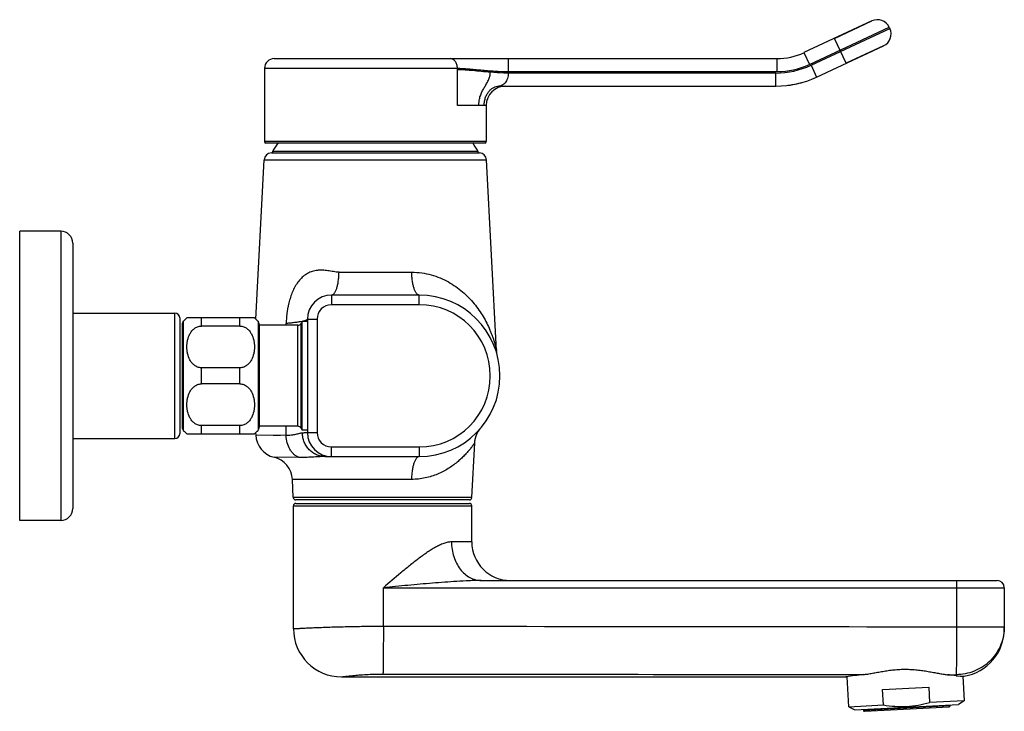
# Model space of a CAD drawing. Header units: millimetres. Extents: x 27 to 538, y 17 to 384.
# Tile 6 of 6: x 333 to 538, y 240 to 384. Entities that reach past the tile are written whole.
import ezdxf

# ---------------------------------------------------------------- set-up
doc = ezdxf.new("R2010")
doc.units = ezdxf.units.MM
doc.header["$LTSCALE"] = 32.67
doc.layers.get('0').update_dxf_attribs({"linetype": 'CONTINUOUS'})

msp = doc.modelspace()

# ---------------------------------------------------------------- linework, layer by layer
at = {"color": 7, "linetype": 'CONTINUOUS'}
for p, q in [((510.14, 383.68), (496.05, 377.11)), ((502.42, 380.08), (510.17, 383.69)), ((510.16, 383.69), (510.14, 383.68)), ((513.76, 382.39), (513.88, 382.12)), ((498.68, 372.05), (512.58, 378.53)), ((512.55, 378.52), (504.83, 374.92)), ((512.57, 378.53), (512.55, 378.52)), ((384.14, 373.87), (384.14, 358.67)), ((386.14, 375.87), (490.47, 375.87)), ((432.75, 370.17), (490.23, 370.17)), ((430.14, 366.17), (430.14, 358.67)), ((429.84, 358.37), (384.44, 358.37)), ((385.56, 356.32), (428.71, 356.32)), ((382.33, 321.84), (384.06, 354.9)), ((432.29, 315.32), (430.21, 354.9)), ((333.34, 280.07), (333.34, 340.07)), ((341.84, 340.07), (333.34, 340.07)), ((344.34, 337.57), (344.34, 282.57)), ((416.24, 326.82), (398.04, 326.82)), ((344.34, 323.07), (365.54, 323.07)), ((366.54, 322.07), (366.54, 298.07)), ((382.04, 322.07), (368.04, 322.07)), ((391.98, 321.32), (391.77, 320.95)), ((391.98, 298.82), (391.98, 321.32)), ((393.04, 321.32), (391.98, 321.32)), ((393.04, 321.82), (393.04, 298.32)), ((367.04, 320.72), (367.04, 299.43)), ((379.04, 320.4), (371.04, 320.4)), ((383.04, 320.72), (383.04, 299.43)), ((391.07, 320.55), (383.04, 320.55)), ((379.04, 311.74), (371.04, 311.74)), ((379.04, 308.4), (371.04, 308.4)), ((379.04, 299.74), (371.04, 299.74)), ((391.07, 299.6), (383.04, 299.6)), ((391.98, 298.82), (391.77, 299.2)), ((393.04, 298.82), (391.98, 298.82)), ((428.86, 299.06), (428.88, 299.09)), ((428.88, 299.09), (428.9, 299.11)), ((428.9, 299.11), (428.92, 299.13)), ((428.92, 299.13), (428.93, 299.15)), ((428.93, 299.15), (428.94, 299.15)), ((344.34, 297.07), (365.54, 297.07)), ((368.04, 298.07), (382.04, 298.07)), ((382.28, 298.27), (382.31, 297.77)), ((396.69, 293.32), (416.24, 293.32)), ((390.11, 284.8), (389.91, 288.59)), ((426.66, 284.32), (390.61, 284.32)), ((390.14, 257.62), (390.14, 283.12)), ((390.64, 283.62), (426.64, 283.62)), ((427.14, 275.62), (427.14, 283.12)), ((341.84, 280.07), (333.34, 280.07)), ((429.11, 267.62), (536.14, 267.62)), ((537.64, 266.12), (537.64, 257.62)), ((400.14, 247.62), (504.79, 247.62)), ((505.36, 241.44), (505.04, 247.66)), ((529.06, 247.77), (529.33, 242.69)), ((512.39, 244.99), (521.97, 245.49)), ((521.97, 245.49), (522.14, 242.32)), ((512.56, 241.81), (512.39, 244.99)), ((505.36, 241.44), (512.56, 241.81)), ((505.36, 241.44), (506.65, 240.78)), ((506.65, 240.78), (528.12, 241.91)), ((508.62, 240.48), (526.19, 241.41)), ((529.33, 242.69), (522.14, 242.32)), ((526.38, 241.62), (526.37, 241.82)), ((529.33, 242.69), (528.12, 241.91)), ((508.4, 240.87), (508.41, 240.67))]:
    msp.add_line(p, q, dxfattribs=at)
at = {"color": 9, "linetype": 'CONTINUOUS'}
for p, q in [((497.19, 374.66), (513.76, 382.39)), ((497.54, 374.5), (513.88, 382.12)), ((504.83, 374.92), (502.42, 380.08)), ((496.05, 377.11), (497.19, 374.66)), ((384.14, 373.87), (424.16, 373.87)), ((424.16, 373.57), (424.16, 373.87)), ((434.75, 373.17), (434.75, 375.87)), ((490.47, 375.87), (490.47, 373.17)), ((497.54, 374.5), (498.68, 372.05)), ((424.16, 366.17), (424.16, 373.57)), ((490.23, 372.87), (434.71, 372.87)), ((434.75, 373.17), (490.47, 373.17)), ((490.23, 370.17), (490.23, 372.87)), ((430.14, 366.17), (424.16, 366.17)), ((430.14, 358.67), (384.14, 358.67)), ((428.46, 356.63), (385.81, 356.63)), ((384.06, 354.9), (430.21, 354.9)), ((341.84, 340.07), (341.84, 280.07)), ((399.59, 331.56), (414.68, 331.56)), ((398.04, 326.82), (398.04, 324.82)), ((416.24, 324.82), (416.24, 326.82)), ((365.54, 297.07), (365.54, 323.07)), ((416.24, 324.82), (398.04, 324.82)), ((367.29, 321.38), (367.29, 298.77)), ((371.04, 320.4), (371.04, 322.07)), ((379.04, 320.4), (379.04, 322.07)), ((382.79, 321.38), (382.79, 298.77)), ((388.62, 320.55), (388.63, 320.92)), ((391.77, 299.2), (391.77, 320.95)), ((393.04, 321.82), (395.04, 321.82)), ((395.04, 321.82), (395.04, 298.32)), ((391.07, 299.6), (391.07, 320.55)), ((371.04, 308.4), (371.04, 311.74)), ((379.04, 308.4), (379.04, 311.74)), ((371.04, 298.07), (371.04, 299.74)), ((379.04, 298.07), (379.04, 299.74)), ((388.64, 297.68), (388.61, 299.6)), ((393.04, 298.32), (395.04, 298.32)), ((388.64, 297.68), (382.31, 297.77)), ((385.95, 297.72), (382.31, 297.77)), ((387.48, 297.7), (385.95, 297.72)), ((398.04, 293.32), (398.04, 295.32)), ((398.04, 295.32), (416.24, 295.32)), ((416.24, 295.32), (416.24, 293.32)), ((391.29, 293.13), (386.11, 293.18)), ((414.64, 288.59), (389.91, 288.59)), ((427.16, 284.8), (390.11, 284.8)), ((390.14, 283.12), (427.14, 283.12)), ((427.14, 275.62), (422.93, 275.62)), ((408.8, 266.12), (537.64, 266.12)), ((408.8, 258.14), (408.8, 266.12)), ((527.72, 266.12), (527.72, 258.02)), ((527.72, 258.02), (537.64, 258.02)), ((537.63, 257.62), (537.63, 257.61)), ((537.63, 257.62), (537.63, 257.61)), ((525.82, 248.08), (527.64, 248.08)), ((527.64, 248.08), (527.64, 247.86)), ((526.38, 241.62), (508.41, 240.67))]:
    msp.add_line(p, q, dxfattribs=at)
at = {"color": 7, "linetype": 'CONTINUOUS'}
for points in [[(432.44, 314.31), (432.4, 314.49), (432.36, 314.66), (432.33, 314.84), (432.31, 315.01), (432.29, 315.19), (432.29, 315.32)], [(427.16, 284.8), (427.76, 296.2), (427.76, 296.27), (427.77, 296.35), (427.78, 296.42), (427.78, 296.49), (427.79, 296.56), (427.8, 296.63), (427.81, 296.7), (427.82, 296.77), (427.84, 296.84), (427.85, 296.91), (427.86, 296.98), (427.88, 297.05), (427.89, 297.11), (427.91, 297.18), (427.93, 297.24), (427.95, 297.31), (427.97, 297.37), (427.99, 297.43), (428.01, 297.5), (428.03, 297.56), (428.05, 297.62), (428.07, 297.68), (428.09, 297.74), (428.12, 297.8), (428.14, 297.86), (428.16, 297.91), (428.19, 297.97), (428.22, 298.02), (428.24, 298.08), (428.27, 298.13), (428.29, 298.19), (428.32, 298.24), (428.35, 298.29), (428.38, 298.34), (428.41, 298.39), (428.43, 298.44), (428.46, 298.49), (428.49, 298.54), (428.52, 298.59), (428.55, 298.63), (428.58, 298.68), (428.61, 298.72), (428.64, 298.76), (428.67, 298.8), (428.69, 298.84), (428.72, 298.87), (428.74, 298.91), (428.77, 298.94), (428.79, 298.97), (428.81, 298.99), (428.83, 299.02), (428.84, 299.04), (428.86, 299.06)]]:
    msp.add_lwpolyline(points, dxfattribs=at)
for centre, radius, start, end in [((511.31, 381.25), 2.7, 25.0038, 115), ((511.44, 380.98), 2.7, 295, 24.9962), ((490.47, 389.08), 13.21, 270.0071, 294.9929), ((386.14, 373.87), 2, 90, 180.0041), ((490.23, 390.17), 20, 270, 295), ((434.14, 366.17), 4, 90, 179.9998), ((490.22, 390.19), 20.01, 277.1459, 287.8541), ((384.44, 358.67), 0.3, 180, 270), ((407.14, 344.17), 24.7, 144.8821, 149.7054), ((407.14, 344.17), 24.7, 30.2946, 35.1179), ((429.84, 358.67), 0.3, 270, 360), ((385.56, 354.82), 1.5, 90, 177), ((385.98, 356.52), 0.2, 149.7054, 270), ((428.29, 356.52), 0.2, 270, 30.2946), ((428.71, 354.82), 1.5, 3, 90), ((341.84, 337.57), 2.5, 0, 90), ((398.04, 321.82), 5, 90, 180), ((416.24, 310.07), 16.75, 270, 90), ((365.54, 322.07), 1, 0, 90), ((368.04, 320.72), 1, 138.5904, 180), ((371.04, 318.07), 5, 126.8699, 138.5904), ((379.04, 318.07), 5, 41.4096, 53.1301), ((382.04, 320.72), 1, 0, 41.4096), ((391.07, 321.35), 0.8, 270, 330), ((368.04, 299.43), 1, 180, 221.4096), ((371.04, 302.07), 5, 221.4096, 233.1301), ((379.04, 302.07), 5, 306.8699, 318.5904), ((382.04, 299.43), 1, 318.5904, 360), ((391.07, 298.8), 0.8, 30, 90), ((398.04, 298.32), 5, 180, 270), ((365.54, 298.07), 1, 270, 360), ((387.3, 298.04), 5, 183, 256.2123), ((384.92, 288.32), 5, 3, 76.2123), ((390.61, 284.82), 0.5, 183, 270), ((426.66, 284.82), 0.5, 270, 357), ((341.84, 282.57), 2.5, 270, 360), ((390.64, 283.12), 0.5, 90, 180), ((426.64, 283.12), 0.5, 0, 90), ((435.14, 275.62), 8, 180, 270), ((536.14, 266.12), 1.5, 0, 90), ((400.14, 257.62), 10, 180, 270), ((527.64, 257.62), 10, 279.6636, 360), ((517.3, 166.45), 82.13, 96.2128, 98.7642), ((516.64, 164.27), 84.31, 82.5037, 83.7467), ((529.13, 259.1), 11.34, 262.4439, 270.9476), ((526.18, 241.6), 0.2, 273, 3), ((508.61, 240.68), 0.2, 183, 273)]:
    msp.add_arc(centre, radius, start, end, dxfattribs=at)
at = {"color": 9, "linetype": 'CONTINUOUS'}
for centre, radius, start, end in [((490.23, 390.18), 17.3, 270.0016, 294.9984), ((490.47, 389.08), 15.9, 270.0008, 294.9992), ((398.04, 321.82), 3, 90, 180), ((416.24, 310.07), 14.75, 270, 90), ((398.04, 298.32), 3, 180, 270), ((527.75, 258.02), 9.89, 357.6887, 359.9996)]:
    msp.add_arc(centre, radius, start, end, dxfattribs=at)
for points, knots in [([(424.16, 373.87), (424.16, 374), (424.14, 374.26), (424.06, 374.64), (423.92, 374.98), (423.74, 375.29), (423.51, 375.54), (423.26, 375.73), (422.97, 375.85), (422.78, 375.87), (422.68, 375.87)], [0, 0, 0, 0, 0.141837, 0.282356, 0.418252, 0.547469, 0.669508, 0.784733, 0.89436, 1, 1, 1, 1]), ([(424.16, 373.87), (424.51, 373.87), (425.26, 373.85), (426.44, 373.76), (427.71, 373.64), (429.04, 373.52), (430.42, 373.39), (432.33, 373.24), (433.78, 373.17), (434.75, 373.17)], [0, 0, 0, 0, 0.099827, 0.212193, 0.333189, 0.459898, 0.59109, 0.725674, 1, 1, 1, 1]), ([(431.01, 373.04), (430.38, 373.09), (429.15, 373.2), (427.63, 373.35), (426.47, 373.45), (425.65, 373.52), (424.89, 373.56), (424.4, 373.57), (424.16, 373.57)], [0, 0, 0, 0, 0.276508, 0.540481, 0.665815, 0.785329, 0.897387, 1, 1, 1, 1]), ([(428.61, 366.17), (428.61, 366.35), (428.62, 366.61), (428.65, 366.95), (428.69, 367.28), (428.77, 367.68), (428.91, 368.14), (429.07, 368.57), (429.31, 369.1), (429.64, 369.72), (430, 370.32), (430.29, 370.81), (430.49, 371.19), (430.68, 371.6), (430.82, 371.97), (430.91, 372.28), (430.97, 372.61), (431, 372.87), (431.01, 373.04)], [0, 0, 0, 0, 0.07034, 0.105224, 0.139703, 0.206975, 0.271494, 0.333483, 0.393313, 0.508273, 0.620844, 0.677867, 0.736357, 0.797273, 0.861717, 0.895304, 0.929769, 1, 1, 1, 1]), ([(434.71, 372.87), (434.4, 372.87), (433.17, 372.89), (431.93, 372.97), (431.01, 373.04)], [0, 0, 0, 0, 0.252247, 1, 1, 1, 1]), ([(434.71, 372.87), (434.71, 372.68), (434.68, 372.29), (434.55, 371.75), (434.34, 371.27), (434.08, 370.87), (433.78, 370.56), (433.45, 370.34), (433.1, 370.2), (432.86, 370.17), (432.75, 370.17)], [0, 0, 0, 0, 0.16008, 0.313119, 0.454585, 0.583058, 0.699279, 0.805521, 0.904744, 1, 1, 1, 1]), ([(434.75, 373.17), (434.75, 373.15), (434.74, 373.1), (434.73, 373.04), (434.73, 372.99), (434.72, 372.95), (434.72, 372.91), (434.71, 372.89), (434.71, 372.87)], [0, 0, 0, 0, 0.249966, 0.499988, 0.624985, 0.749989, 0.875021, 1, 1, 1, 1]), ([(429.71, 366.17), (429.72, 366.47), (429.77, 367.05), (429.99, 367.86), (430.32, 368.56), (430.72, 369.14), (431.18, 369.6), (431.68, 369.93), (432.21, 370.13), (432.57, 370.17), (432.75, 370.17)], [0, 0, 0, 0, 0.160964, 0.313615, 0.453768, 0.581319, 0.697273, 0.803895, 0.903724, 1, 1, 1, 1]), ([(399.59, 331.56), (399.39, 331.56), (399, 331.59), (398.43, 331.68), (397.86, 331.79), (397.3, 331.88), (396.74, 331.95), (396.19, 331.99), (395.73, 332), (395.37, 331.98), (395.01, 331.95), (394.56, 331.87), (394.05, 331.74), (393.54, 331.56), (392.9, 331.24), (392.16, 330.73), (391.38, 329.95), (390.71, 329.03), (390.16, 328.02), (389.7, 326.93), (389.2, 325.4), (388.91, 324), (388.75, 322.78), (388.66, 321.96), (388.63, 321.34), (388.63, 320.92)], [0, 0, 0, 0, 0.031808, 0.063322, 0.094538, 0.125429, 0.155973, 0.186158, 0.215985, 0.230773, 0.245485, 0.274716, 0.303738, 0.33265, 0.361573, 0.419836, 0.47932, 0.540413, 0.603117, 0.66726, 0.732568, 0.865529, 0.899105, 0.932738, 1, 1, 1, 1]), ([(398.04, 326.82), (398.09, 326.82), (398.19, 326.84), (398.34, 326.91), (398.48, 327.03), (398.62, 327.19), (398.76, 327.38), (398.93, 327.72), (399.13, 328.23), (399.32, 328.94), (399.46, 329.75), (399.56, 330.64), (399.58, 331.25), (399.59, 331.56)], [0, 0, 0, 0, 0.028473, 0.059166, 0.093817, 0.133532, 0.178901, 0.230151, 0.349964, 0.491048, 0.649693, 0.821147, 1, 1, 1, 1]), ([(414.68, 331.56), (415.38, 331.56), (416.75, 331.47), (418.73, 331.05), (420.58, 330.41), (422.82, 329.33), (425.26, 327.6), (427.29, 325.51), (428.63, 323.73), (429.51, 322.37), (430.27, 320.99), (430.81, 319.82), (431.19, 318.89), (431.45, 318.21), (431.67, 317.55), (431.87, 316.92), (432.01, 316.43), (432.1, 316.06), (432.16, 315.83), (432.21, 315.63), (432.25, 315.49), (432.27, 315.4), (432.28, 315.35), (432.28, 315.33), (432.29, 315.32)], [0, 0, 0, 0, 0.080655, 0.15877, 0.234297, 0.307367, 0.446872, 0.579333, 0.643377, 0.706007, 0.767158, 0.826568, 0.855441, 0.883569, 0.910705, 0.936434, 0.960033, 0.970659, 0.980191, 0.988303, 0.99459, 0.99691, 0.998611, 1, 1, 1, 1]), ([(416.24, 326.82), (416.19, 326.82), (416.08, 326.84), (415.93, 326.91), (415.79, 327.03), (415.65, 327.19), (415.52, 327.38), (415.34, 327.72), (415.14, 328.23), (414.96, 328.94), (414.81, 329.75), (414.72, 330.64), (414.69, 331.25), (414.68, 331.56)], [0, 0, 0, 0, 0.028391, 0.059021, 0.093628, 0.133316, 0.178672, 0.22992, 0.349755, 0.490882, 0.649581, 0.821093, 1, 1, 1, 1]), ([(391.98, 321.36), (391.77, 321.31), (391.3, 321.23), (390.52, 321.12), (389.62, 321.02), (388.97, 320.95), (388.63, 320.92)], [0, 0, 0, 0, 0.191234, 0.422928, 0.693291, 1, 1, 1, 1]), ([(393.04, 321.82), (393.04, 321.8), (393.02, 321.76), (392.97, 321.7), (392.88, 321.64), (392.76, 321.58), (392.61, 321.53), (392.43, 321.47), (392.21, 321.41), (392.06, 321.38), (391.98, 321.36)], [0, 0, 0, 0, 0.051493, 0.116294, 0.201599, 0.310529, 0.444477, 0.603976, 0.789164, 1, 1, 1, 1]), ([(393.04, 298.32), (393.04, 298.32), (393.03, 298.31), (393.02, 298.31), (393, 298.3), (392.95, 298.29), (392.88, 298.27), (392.76, 298.25), (392.62, 298.24), (392.44, 298.22), (392.23, 298.21), (392.07, 298.2), (391.99, 298.19)], [0, 0, 0, 0, 0.00895, 0.023115, 0.044122, 0.072439, 0.151568, 0.26102, 0.400794, 0.570734, 0.770595, 1, 1, 1, 1]), ([(391.99, 298.19), (391.89, 298.18), (391.68, 298.15), (391.35, 298.08), (390.98, 297.99), (390.58, 297.89), (390.14, 297.8), (389.49, 297.71), (388.98, 297.68), (388.64, 297.68)], [0, 0, 0, 0, 0.089054, 0.189687, 0.301213, 0.422755, 0.553623, 0.693473, 1, 1, 1, 1]), ([(391.29, 293.13), (391.11, 293.2), (390.74, 293.39), (390.23, 293.77), (389.79, 294.26), (389.26, 295.03), (388.79, 296.18), (388.65, 297.17), (388.64, 297.68)], [0, 0, 0, 0, 0.108429, 0.221338, 0.339524, 0.463208, 0.724885, 1, 1, 1, 1]), ([(396.69, 293.32), (396.39, 293.32), (395.78, 293.39), (394.91, 293.67), (394.1, 294.12), (393.39, 294.72), (392.8, 295.46), (392.36, 296.31), (392.08, 297.23), (392, 297.87), (391.99, 298.19)], [0, 0, 0, 0, 0.121227, 0.243029, 0.365895, 0.490143, 0.615881, 0.742999, 0.87119, 1, 1, 1, 1]), ([(427.76, 296.18), (427.76, 296.18), (427.76, 296.18), (427.76, 296.18), (427.75, 296.18), (427.75, 296.17), (427.75, 296.17), (427.74, 296.16), (427.73, 296.14), (427.72, 296.12), (427.7, 296.1), (427.68, 296.07), (427.65, 296.02), (427.6, 295.96), (427.55, 295.88), (427.48, 295.8), (427.42, 295.7), (427.31, 295.56), (427.16, 295.36), (426.96, 295.1), (426.73, 294.81), (426.48, 294.51), (426.2, 294.19), (425.91, 293.87), (425.47, 293.41), (424.87, 292.82), (424.08, 292.13), (423.2, 291.45), (422.24, 290.8), (421.18, 290.2), (420.03, 289.66), (418.8, 289.21), (417.47, 288.86), (416.08, 288.64), (415.12, 288.59), (414.64, 288.59)], [0, 0, 0, 0, 0.000027, 0.000113, 0.000259, 0.000465, 0.001058, 0.001892, 0.002965, 0.004276, 0.005822, 0.007602, 0.011844, 0.016962, 0.022913, 0.029659, 0.037164, 0.045389, 0.063857, 0.08477, 0.107845, 0.132827, 0.159493, 0.187659, 0.217179, 0.279793, 0.346572, 0.417029, 0.490871, 0.567941, 0.648176, 0.731558, 0.818068, 0.907617, 1, 1, 1, 1]), ([(396.69, 293.32), (396.48, 293.32), (396.04, 293.31), (395.15, 293.27), (394.02, 293.2), (392.66, 293.14), (391.75, 293.13), (391.29, 293.13)], [0, 0, 0, 0, 0.119462, 0.242511, 0.494181, 0.747775, 1, 1, 1, 1]), ([(416.24, 293.32), (416.18, 293.32), (416.08, 293.31), (415.92, 293.24), (415.78, 293.12), (415.63, 292.96), (415.49, 292.77), (415.31, 292.43), (415.11, 291.92), (414.92, 291.21), (414.77, 290.4), (414.67, 289.51), (414.64, 288.9), (414.64, 288.59)], [0, 0, 0, 0, 0.029124, 0.060401, 0.095521, 0.135581, 0.181176, 0.232546, 0.352324, 0.493082, 0.651182, 0.821937, 1, 1, 1, 1]), ([(422.93, 275.62), (422.67, 275.62), (422.12, 275.56), (421.29, 275.31), (420.44, 274.95), (419.58, 274.5), (418.7, 273.98), (417.5, 273.19), (416, 272.1), (414.21, 270.69), (411.79, 268.7), (410, 267.16), (408.8, 266.12)], [0, 0, 0, 0, 0.045789, 0.09561, 0.149226, 0.206085, 0.265609, 0.327291, 0.455526, 0.588343, 0.724095, 1, 1, 1, 1]), ([(422.93, 275.62), (422.93, 274.59), (423.16, 273.05), (423.93, 271.18), (424.69, 269.96), (425.63, 268.95), (426.71, 268.2), (427.88, 267.73), (428.71, 267.62), (429.11, 267.62)], [0, 0, 0, 0, 0.277627, 0.411754, 0.540419, 0.662899, 0.779374, 0.891034, 1, 1, 1, 1]), ([(429.11, 267.62), (428.69, 267.62), (427.85, 267.61), (426.17, 267.55), (424.06, 267.44), (421.52, 267.26), (418.13, 266.99), (413.89, 266.61), (410.5, 266.29), (408.8, 266.12)], [0, 0, 0, 0, 0.061746, 0.12373, 0.248173, 0.373038, 0.498171, 0.748921, 1, 1, 1, 1]), ([(527.71, 267.62), (527.71, 267.62), (527.71, 267.62), (527.71, 267.62), (527.71, 267.61), (527.71, 267.59), (527.71, 267.58), (527.71, 267.56), (527.71, 267.54), (527.72, 267.5), (527.72, 267.44), (527.72, 267.37), (527.72, 267.28), (527.72, 267.18), (527.72, 267.07), (527.72, 266.91), (527.72, 266.69), (527.72, 266.41), (527.72, 266.22), (527.72, 266.12)], [0, 0, 0, 0, 0.001279, 0.004914, 0.010936, 0.019337, 0.030096, 0.043192, 0.058591, 0.076256, 0.118215, 0.168663, 0.227116, 0.293011, 0.365714, 0.444525, 0.617383, 0.80494, 1, 1, 1, 1]), ([(390.14, 257.62), (390.14, 257.62), (390.14, 257.62), (390.14, 257.63), (390.15, 257.63), (390.16, 257.63), (390.19, 257.63), (390.23, 257.63), (390.28, 257.63), (390.34, 257.64), (390.42, 257.64), (390.53, 257.65), (390.71, 257.66), (390.96, 257.67), (391.24, 257.68), (391.57, 257.7), (391.95, 257.72), (392.52, 257.75), (393.34, 257.79), (394.43, 257.84), (395.65, 257.89), (397.01, 257.94), (398.47, 257.99), (400.04, 258.03), (402.28, 258.08), (405.21, 258.13), (407.59, 258.14), (408.8, 258.14)], [0, 0, 0, 0, 0.000076, 0.000302, 0.00068, 0.001209, 0.00272, 0.004834, 0.007549, 0.010864, 0.014778, 0.019286, 0.030079, 0.043214, 0.058661, 0.076381, 0.09633, 0.118458, 0.169032, 0.227606, 0.293608, 0.366396, 0.44526, 0.529435, 0.618103, 0.80544, 1, 1, 1, 1]), ([(408.8, 258.14), (408.8, 257.54), (408.79, 256.36), (408.79, 254.64), (408.78, 253.03), (408.77, 251.59), (408.76, 250.36), (408.75, 249.49), (408.73, 248.93), (408.73, 248.62), (408.72, 248.39), (408.71, 248.27), (408.71, 248.22)], [0, 0, 0, 0, 0.181475, 0.357013, 0.52087, 0.667686, 0.792659, 0.8917, 0.930448, 0.961572, 0.984818, 1, 1, 1, 1]), ([(527.72, 258.02), (527.72, 257.42), (527.72, 256.22), (527.71, 254.48), (527.71, 252.86), (527.7, 251.41), (527.69, 250.34), (527.68, 249.6), (527.67, 249.15), (527.66, 248.77), (527.65, 248.47), (527.65, 248.25), (527.64, 248.13), (527.64, 248.08)], [0, 0, 0, 0, 0.183008, 0.359906, 0.524785, 0.672141, 0.797054, 0.849757, 0.895352, 0.933459, 0.963758, 0.985999, 1, 1, 1, 1]), ([(537.63, 257.61), (537.6, 256.98), (537.43, 255.72), (536.81, 253.91), (535.85, 252.25), (534.6, 250.8), (533.1, 249.62), (531.39, 248.74), (529.55, 248.2), (528.27, 248.08), (527.64, 248.08)], [0, 0, 0, 0, 0.124648, 0.249355, 0.374164, 0.499101, 0.624174, 0.74937, 0.87466, 1, 1, 1, 1]), ([(400.14, 247.62), (400.14, 247.62), (400.15, 247.63), (400.18, 247.63), (400.22, 247.64), (400.29, 247.65), (400.37, 247.66), (400.52, 247.68), (400.74, 247.71), (401.07, 247.75), (401.47, 247.8), (401.94, 247.85), (402.7, 247.93), (403.8, 248.03), (405.29, 248.13), (406.96, 248.2), (408.11, 248.22), (408.71, 248.22)], [0, 0, 0, 0, 0.001075, 0.004293, 0.009648, 0.017143, 0.026777, 0.038545, 0.068456, 0.106816, 0.153525, 0.208452, 0.271396, 0.420101, 0.595897, 0.792364, 1, 1, 1, 1])]:
    msp.add_open_spline(points, degree=3, knots=knots, dxfattribs=at)
at = {"color": 7, "linetype": 'CONTINUOUS'}
for points, knots in [([(371.04, 311.74), (370.9, 311.74), (370.64, 311.77), (370.26, 311.87), (369.9, 312.04), (369.48, 312.31), (369.04, 312.75), (368.52, 313.56), (368.21, 314.46), (368.06, 315.38), (368.02, 316.07), (368.06, 316.77), (368.21, 317.69), (368.52, 318.59), (369.04, 319.4), (369.48, 319.83), (369.9, 320.11), (370.26, 320.28), (370.64, 320.38), (370.9, 320.4), (371.04, 320.4)], [0, 0, 0, 0, 0.03431, 0.068284, 0.101699, 0.134474, 0.198138, 0.26005, 0.38067, 0.440418, 0.5, 0.559582, 0.619329, 0.73995, 0.801862, 0.865526, 0.898301, 0.931716, 0.96569, 1, 1, 1, 1]), ([(379.04, 320.4), (379.17, 320.4), (379.43, 320.38), (379.82, 320.28), (380.17, 320.11), (380.59, 319.83), (381.03, 319.4), (381.56, 318.59), (381.87, 317.69), (382.01, 316.77), (382.05, 316.07), (382.01, 315.38), (381.87, 314.46), (381.56, 313.56), (381.03, 312.75), (380.59, 312.31), (380.17, 312.04), (379.82, 311.87), (379.43, 311.77), (379.17, 311.74), (379.04, 311.74)], [0, 0, 0, 0, 0.03431, 0.068284, 0.101699, 0.134474, 0.198138, 0.26005, 0.38067, 0.440418, 0.5, 0.559582, 0.619329, 0.73995, 0.801862, 0.865526, 0.898301, 0.931716, 0.96569, 1, 1, 1, 1]), ([(371.04, 299.74), (370.9, 299.74), (370.64, 299.77), (370.26, 299.87), (369.9, 300.04), (369.48, 300.31), (369.04, 300.75), (368.52, 301.56), (368.21, 302.46), (368.06, 303.38), (368.02, 304.07), (368.06, 304.77), (368.21, 305.69), (368.52, 306.59), (369.04, 307.4), (369.48, 307.83), (369.9, 308.11), (370.26, 308.28), (370.64, 308.38), (370.9, 308.4), (371.04, 308.4)], [0, 0, 0, 0, 0.03431, 0.068284, 0.101699, 0.134474, 0.198138, 0.26005, 0.38067, 0.440418, 0.5, 0.559582, 0.61933, 0.73995, 0.801862, 0.865526, 0.898301, 0.931716, 0.96569, 1, 1, 1, 1]), ([(379.04, 308.4), (379.17, 308.4), (379.43, 308.38), (379.82, 308.28), (380.17, 308.11), (380.59, 307.83), (381.03, 307.4), (381.56, 306.59), (381.87, 305.69), (382.01, 304.77), (382.05, 304.07), (382.01, 303.38), (381.87, 302.46), (381.56, 301.56), (381.03, 300.75), (380.59, 300.31), (380.17, 300.04), (379.82, 299.87), (379.43, 299.77), (379.17, 299.74), (379.04, 299.74)], [0, 0, 0, 0, 0.03431, 0.068284, 0.101699, 0.134474, 0.198138, 0.26005, 0.38067, 0.440418, 0.5, 0.559582, 0.619329, 0.73995, 0.801862, 0.865526, 0.898301, 0.931716, 0.96569, 1, 1, 1, 1]), ([(508.41, 248.1), (508.72, 248.13), (509.34, 248.22), (510.31, 248.39), (511.34, 248.59), (512.43, 248.78), (513.56, 248.96), (514.73, 249.1), (515.93, 249.19), (517.15, 249.21), (518.36, 249.18), (519.55, 249.08), (520.72, 248.94), (521.84, 248.76), (522.92, 248.56), (523.94, 248.37), (524.9, 248.2), (525.52, 248.11), (525.82, 248.08)], [0, 0, 0, 0, 0.051761, 0.107896, 0.167783, 0.230795, 0.296319, 0.363735, 0.432405, 0.501659, 0.570817, 0.639218, 0.706241, 0.771304, 0.833833, 0.893231, 0.94885, 1, 1, 1, 1]), ([(512.56, 241.81), (513.35, 241.67), (514.95, 241.47), (516.57, 241.45), (517.38, 241.49)], [0, 0, 0, 0, 0.500042, 1, 1, 1, 1]), ([(517.38, 241.49), (518.18, 241.53), (519.79, 241.72), (521.36, 242.09), (522.14, 242.32)], [0, 0, 0, 0, 0.499958, 1, 1, 1, 1])]:
    msp.add_open_spline(points, degree=3, knots=knots, dxfattribs=at)
at = {"color": 9, "linetype": 'CONTINUOUS'}
for points in [[(408.8, 258.14), (448.44, 258.1), (488.08, 258.06), (527.72, 258.02)], [(408.71, 248.22), (441.94, 248.18), (475.18, 248.14), (508.41, 248.1)]]:
    msp.add_open_spline(points, degree=3, dxfattribs=at)

doc.saveas('drawing.dxf')
